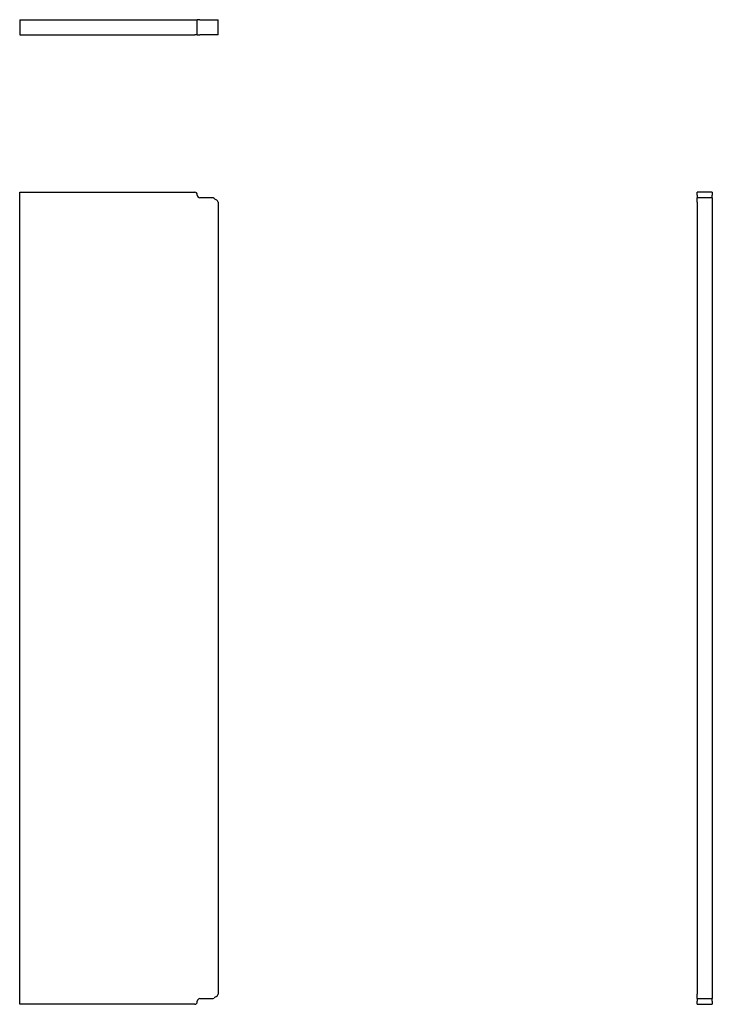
# Model space of a CAD drawing. Header units: inches. Extents: x 25 to 185, y 8 to 96.
# Tile 1 of 2: x 25 to 60, y 8 to 57. Entities that reach past the tile are written whole.
import ezdxf

# ---------------------------------------------------------------- set-up
doc = ezdxf.new("R2010")
doc.units = ezdxf.units.IN
doc.header["$MEASUREMENT"] = 0
doc.layers.add('Visible Edges(ANSI)', color=7, linetype='Continuous', lineweight=25)

msp = doc.modelspace()

# ---------------------------------------------------------------- linework, layer by layer
at = {"layer": 'Visible Edges(ANSI)'}
for p, q in [((25.085, 57.202), (33.793, 57.202)), ((25.085, 57.202), (25.085, 56.452)), ((33.793, 57.202), (33.918, 57.202)), ((34.043, 57.202), (33.918, 57.202)), ((33.918, 56.452), (33.918, 57.202)), ((34.043, 57.202), (34.667, 57.202)), ((34.667, 57.202), (34.748, 57.202)), ((34.748, 57.202), (34.874, 57.202)), ((34.874, 57.202), (34.949, 57.202)), ((34.949, 56.452), (34.949, 57.202)), ((25.085, 56.452), (33.793, 56.452)), ((33.918, 56.452), (33.793, 56.452)), ((33.918, 56.452), (34.043, 56.452)), ((34.667, 56.452), (34.043, 56.452)), ((34.748, 56.452), (34.667, 56.452)), ((34.874, 56.452), (34.748, 56.452)), ((34.949, 56.452), (34.874, 56.452)), ((25.085, 48.631), (33.793, 48.631)), ((25.085, 8.267), (25.085, 48.631)), ((33.918, 48.475), (33.918, 48.506)), ((58.778, 48.506), (58.778, 48.631)), ((59.528, 48.631), (58.778, 48.631)), ((58.778, 48.475), (58.778, 48.506)), ((58.778, 48.475), (58.778, 48.35)), ((59.528, 48.631), (59.528, 48.506)), ((59.528, 48.506), (59.528, 48.475)), ((59.528, 48.35), (59.528, 48.475)), ((34.667, 48.35), (34.043, 48.35)), ((34.949, 48.126), (34.949, 8.771)), ((58.778, 48.319), (58.778, 48.35)), ((59.528, 48.35), (58.778, 48.35)), ((58.778, 48.24), (58.778, 48.319)), ((58.778, 48.126), (58.778, 48.24)), ((58.778, 48.126), (58.778, 8.771)), ((59.528, 48.35), (59.528, 48.319)), ((59.528, 48.319), (59.528, 48.24)), ((59.528, 48.24), (59.528, 48.126)), ((59.528, 48.126), (59.528, 8.771)), ((33.918, 8.392), (33.918, 8.423)), ((34.043, 8.548), (34.667, 8.548)), ((58.778, 8.657), (58.778, 8.771)), ((58.778, 8.578), (58.778, 8.657)), ((58.778, 8.548), (58.778, 8.578)), ((58.778, 8.548), (58.778, 8.423)), ((58.778, 8.548), (59.528, 8.548)), ((58.778, 8.392), (58.778, 8.423)), ((58.778, 8.267), (58.778, 8.392)), ((59.528, 8.771), (59.528, 8.657)), ((59.528, 8.657), (59.528, 8.578)), ((59.528, 8.578), (59.528, 8.548)), ((59.528, 8.423), (59.528, 8.548)), ((59.528, 8.423), (59.528, 8.392)), ((59.528, 8.392), (59.528, 8.267)), ((33.793, 8.267), (25.085, 8.267)), ((58.778, 8.267), (59.528, 8.267))]:
    msp.add_line(p, q, dxfattribs=at)
for centre, radius, start, end in [((33.793, 48.506), 0.125, 0, 90), ((34.043, 48.475), 0.125, 180, 270), ((34.667, 48.225), 0.125, 49.3233, 90), ((35.074, 48.699), 0.5, 229.3233, 246.4218), ((34.824, 48.126), 0.125, 0, 66.4218), ((33.793, 8.392), 0.125, 270, 0), ((34.043, 8.423), 0.125, 90, 180), ((34.667, 8.673), 0.125, 270, 310.6767), ((35.074, 8.199), 0.5, 113.5782, 130.6767), ((34.824, 8.771), 0.125, 293.5782, 0)]:
    msp.add_arc(centre, radius, start, end, dxfattribs=at)

doc.saveas('drawing.dxf')
